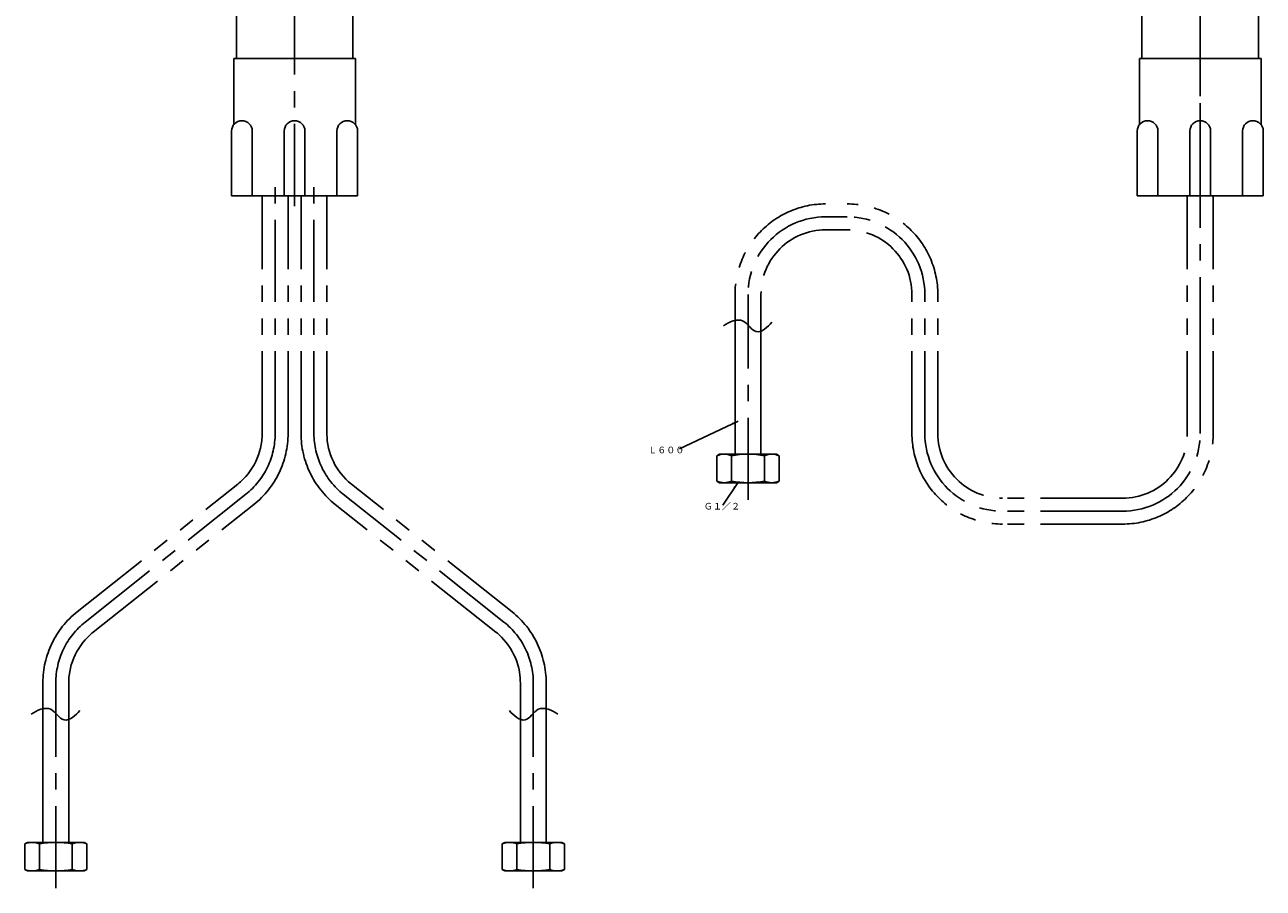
# Model space of a CAD drawing. Header units: millimetres. Extents: x -454 to 28, y -393 to 655.
# Tile 1 of 4: x -454 to 24, y -393 to -59. Entities that reach past the tile are written whole.
import ezdxf

# ---------------------------------------------------------------- set-up
doc = ezdxf.new("R2010")
doc.units = ezdxf.units.MM
doc.linetypes.add('CENTER', pattern=[50.8, 31.75, -6.35, 6.35, -6.35])
doc.linetypes.add('PHANTOM', pattern=[63.5, 31.75, -6.35, 6.35, -6.35, 6.35, -6.35])
doc.styles.get("Standard").update_dxf_attribs({"font": 'txt.shx', "bigfont": 'bigfont.shx'})
doc.dimstyles.new('ISO-25', dxfattribs={"dimtxt": 2.5, "dimasz": 2.5, "dimexe": 1.25, "dimexo": 0.625, "dimtad": 1, "dimtxsty": 'Standard', "dimcen": 2.5, "dimadec": 0, "dimazin": 0, "dimtfac": 1, "dimtmove": 0, "dimatfit": 3, "dimfxl": 0, "dimarcsym": 0})

msp = doc.modelspace()

# ---------------------------------------------------------------- linework, layer by layer
at = {"color": 7, "linetype": 'CENTER'}
for p, q in [((0, 317.160062), (0, -134.139104)), ((-350, 309.152471), (-350, -130.814844)), ((0, -188.157929), (0, 173.507415)), ((-357.5, -216.831007), (-357.5, -121.706791)), ((-342.5, -216.831007), (-342.5, -121.706791)), ((-136.406857, -133.146094), (-144.762152, -133.146094)), ((-174.762152, -242.501718), (-174.762152, -163.146094)), ((-106.406857, -216.831007), (-106.406857, -163.146094)), ((0, -216.831007), (0, -163.146094)), ((-430.926392, -289.658945), (-368.83576, -240.318155)), ((-269.073608, -289.658945), (-331.16424, -240.318155)), ((-30, -246.831007), (-76.406857, -246.831007)), ((-442.262152, -392.501718), (-442.262152, -313.146094)), ((-257.737848, -392.501718), (-257.737848, -313.146094))]:
    msp.add_line(p, q, dxfattribs=at)
at = {"color": 7, "linetype": 'Continuous'}
for p, q in [((-372.5, -52), (-372.5, -72)), ((-327.5, -52), (-327.5, -72)), ((-22.5, -52), (-22.5, -72)), ((22.5, -52), (22.5, -72)), ((-373.5, -72), (-373.5, -97.532702)), ((-373.5, -72), (-326.5, -72)), ((-326.5, -72), (-326.5, -97.532702)), ((-23.5, -72), (23.5, -72)), ((-23.5, -72), (-23.5, -97.532702)), ((23.5, -72), (23.5, -97.532702)), ((-374.351597, -100), (-374.351597, -125)), ((-366.351597, -100), (-366.351597, -125)), ((-354, -100), (-354, -125)), ((-346, -100), (-346, -125)), ((-333.648403, -100), (-333.648403, -125)), ((-325.648403, -100), (-325.648403, -125)), ((-24.351597, -100), (-24.351597, -125)), ((-16.351597, -100), (-16.351597, -125)), ((-4, -100), (-4, -125)), ((4, -100), (4, -125)), ((16.351597, -100), (16.351597, -125)), ((24.351597, -100), (24.351597, -125)), ((-374.351597, -125), (-325.648403, -125)), ((-24.351597, -125), (24.351597, -125)), ((-179.762152, -224.831007), (-179.762152, -173.16653)), ((-169.762152, -224.831007), (-169.762152, -177.278557)), ((-185.762152, -224.831007), (-186.762152, -225.408357)), ((-163.762152, -224.831007), (-185.762152, -224.831007)), ((-163.762152, -224.831007), (-162.762152, -225.408357)), ((-186.762152, -225.408357), (-186.762152, -235.253656)), ((-181.113005, -225.408357), (-181.113005, -235.253656)), ((-168.411299, -225.408357), (-168.411299, -235.253656)), ((-162.762152, -225.408357), (-162.762152, -235.253656)), ((-185.762152, -235.831007), (-186.762152, -235.253656)), ((-163.762152, -235.831007), (-185.762152, -235.831007)), ((-163.762152, -235.831007), (-162.762152, -235.253656)), ((-447.262152, -374.831007), (-447.262152, -323.16653)), ((-252.737848, -374.831007), (-252.737848, -323.16653)), ((-437.262152, -374.831007), (-437.262152, -327.278557)), ((-262.737848, -374.831007), (-262.737848, -327.278557)), ((-453.262152, -374.831007), (-454.262152, -375.408357)), ((-454.262152, -375.408357), (-454.262152, -385.253656)), ((-431.262152, -374.831007), (-453.262152, -374.831007)), ((-448.613005, -375.408357), (-448.613005, -385.253656)), ((-435.911299, -375.408357), (-435.911299, -385.253656)), ((-431.262152, -374.831007), (-430.262152, -375.408357)), ((-430.262152, -375.408357), (-430.262152, -385.253656)), ((-268.737848, -374.831007), (-269.737848, -375.408357)), ((-269.737848, -375.408357), (-269.737848, -385.253656)), ((-268.737848, -374.831007), (-246.737848, -374.831007)), ((-264.088701, -375.408357), (-264.088701, -385.253656)), ((-251.386995, -375.408357), (-251.386995, -385.253656)), ((-246.737848, -374.831007), (-245.737848, -375.408357)), ((-245.737848, -375.408357), (-245.737848, -385.253656)), ((-453.262152, -385.831007), (-454.262152, -385.253656)), ((-431.262152, -385.831007), (-453.262152, -385.831007)), ((-431.262152, -385.831007), (-430.262152, -385.253656)), ((-268.737848, -385.831007), (-269.737848, -385.253656)), ((-268.737848, -385.831007), (-246.737848, -385.831007)), ((-246.737848, -385.831007), (-245.737848, -385.253656))]:
    msp.add_line(p, q, dxfattribs=at)
at = {"color": 7, "linetype": 'PHANTOM'}
for p, q in [((-362.5, -216.831007), (-362.5, -125)), ((-352.5, -216.831007), (-352.5, -125)), ((-347.5, -216.831007), (-347.5, -125)), ((-337.5, -216.831007), (-337.5, -125)), ((-5, -216.831007), (-5, -125)), ((5, -216.831007), (5, -125)), ((-136.406857, -138.146094), (-144.762152, -138.146094)), ((-179.762152, -173.16653), (-179.762152, -163.146094)), ((-169.762152, -177.278557), (-169.762152, -163.146094)), ((-111.406857, -216.831007), (-111.406857, -163.146094)), ((-101.406857, -216.831007), (-101.406857, -163.146094)), ((-434.037098, -285.744421), (-371.946467, -236.40363)), ((-265.962902, -285.744421), (-328.053533, -236.40363)), ((-30, -241.831007), (-76.406857, -241.831007)), ((-427.815685, -293.57347), (-365.725053, -244.23268)), ((-272.184315, -293.57347), (-334.274947, -244.23268)), ((-30, -251.831007), (-76.406857, -251.831007)), ((-447.262152, -323.16653), (-447.262152, -313.146094)), ((-437.262152, -327.278557), (-437.262152, -313.146094)), ((-262.737848, -327.278557), (-262.737848, -313.146094)), ((-252.737848, -323.16653), (-252.737848, -313.146094))]:
    msp.add_line(p, q, dxfattribs=at)
at = {"color": 7, "linetype": 'Continuous'}
for centre, radius, start, end in [((-370.351597, -100), 4, 0, 179.999995), ((-350, -100), 4, 0, 179.999995), ((-329.648403, -100), 4, 0, 179.999995), ((-20.351597, -100), 4, 0, 179.999995), ((0, -100), 4, 0, 179.999995), ((20.351597, -100), 4, 0, 179.999995), ((-183.937578, -232.029019), 7.198012, 66.895446, 113.104549), ((-174.762152, -260.049373), 35.218366, 79.61114, 100.388855), ((-165.586725, -232.029019), 7.198012, 66.895446, 113.104549), ((-183.937578, -228.632994), 7.198012, -113.104549, -66.895446), ((-174.762152, -200.61264), 35.218366, -100.388855, -79.61114), ((-165.586725, -228.632994), 7.198012, -113.104549, -66.895446), ((-451.437578, -382.029019), 7.198012, 66.895446, 113.104549), ((-442.262152, -410.049373), 35.218366, 79.61114, 100.388855), ((-433.086725, -382.029019), 7.198012, 66.895446, 113.104549), ((-266.913275, -382.029019), 7.198012, 66.895446, 113.104549), ((-257.737848, -410.049373), 35.218366, 79.61114, 100.388855), ((-248.562422, -382.029019), 7.198012, 66.895446, 113.104549), ((-451.437578, -378.632994), 7.198012, -113.104549, -66.895446), ((-442.262152, -350.61264), 35.218366, -100.388855, -79.61114), ((-433.086725, -378.632994), 7.198012, -113.104549, -66.895446), ((-266.913275, -378.632994), 7.198012, -113.104549, -66.895446), ((-257.737848, -350.61264), 35.218366, -100.388855, -79.61114), ((-248.562422, -378.632994), 7.198012, -113.104549, -66.895446)]:
    msp.add_arc(centre, radius, start, end, dxfattribs=at)
at = {"color": 7, "linetype": 'PHANTOM'}
for centre, radius, start, end in [((-144.762152, -163.146094), 35, 89.999997, 179.999995), ((-136.406857, -163.146094), 35, 0, 89.999997), ((-144.762152, -163.146094), 25, 89.999997, 179.999995), ((-136.406857, -163.146094), 25, 0, 89.999997), ((-387.5, -216.831007), 25, -51.527327, 0), ((-387.5, -216.831007), 35, -51.527326, 0), ((-312.5, -216.831007), 35, -179.999995, -128.472669), ((-312.5, -216.831007), 25, -179.999995, -128.472668), ((-76.406857, -216.831007), 35, -179.999995, -89.999997), ((-76.406857, -216.831007), 25, -179.999995, -89.999997), ((-30, -216.831007), 25, -89.999997, 0), ((-30, -216.831007), 35, -89.999997, 0), ((-412.262152, -313.146094), 35, 128.472672, 179.999995), ((-287.737848, -313.146094), 35, 0, 51.527323), ((-412.262152, -313.146094), 25, 128.472672, 179.999995), ((-287.737848, -313.146094), 25, 0, 51.527323)]:
    msp.add_arc(centre, radius, start, end, dxfattribs=at)
at = {"color": 7, "linetype": 'CENTER'}
for centre, start, end in [((-144.762152, -163.146094), 89.999997, 179.999995), ((-136.406857, -163.146094), 0, 89.999997), ((-387.5, -216.831007), -51.527323, 0), ((-312.5, -216.831007), -179.999995, -128.472672), ((-76.406857, -216.831007), -179.999995, -89.999997), ((-30, -216.831007), -89.999997, 0), ((-412.262152, -313.146094), 128.472672, 179.999995), ((-287.737848, -313.146094), 0, 51.527323)]:
    msp.add_arc(centre, 30, start, end, dxfattribs=at)
at = {"color": 7, "linetype": 'Continuous'}
for points, start_tangent, end_tangent in [([(-184.292401, -175.280366), (-176.682383, -173.383907), (-171.598627, -177.479154), (-165.526363, -173.878161)], (0.832209, 0.554462), (0.633896, 0.773418)), ([(-451.792401, -325.280366), (-444.182383, -323.383907), (-439.098627, -327.479154), (-433.026363, -323.878161)], (0.832209, 0.554462), (0.633896, 0.773418)), ([(-248.207599, -325.280366), (-255.817617, -323.383907), (-260.901373, -327.479154), (-266.973637, -323.878161)], (-0.832209, 0.554462), (-0.633896, 0.773418))]:
    msp.add_spline(points, degree=3, dxfattribs=dict(at, start_tangent=start_tangent, end_tangent=end_tangent))

# ---------------------------------------------------------------- texts
at = {"color": 7, "char_height": 2.5, "attachment_point": 1}
for s, insert in [('Ｌ６００', (-213.349335, -222.215266)), ('Ｇ１／２', (-191.834324, -243.943153))]:
    msp.add_mtext(s, dxfattribs=dict(at, insert=insert))

# ---------------------------------------------------------------- leaders
at = {"color": 7}
for points in [[(-178.512152, -212.029624), (-201.248372, -222.815266)], [(-178.742597, -235.831007), (-184.544612, -244.543153)]]:
    msp.add_leader(points, dimstyle='ISO-25', dxfattribs=at)

doc.saveas('drawing.dxf')
